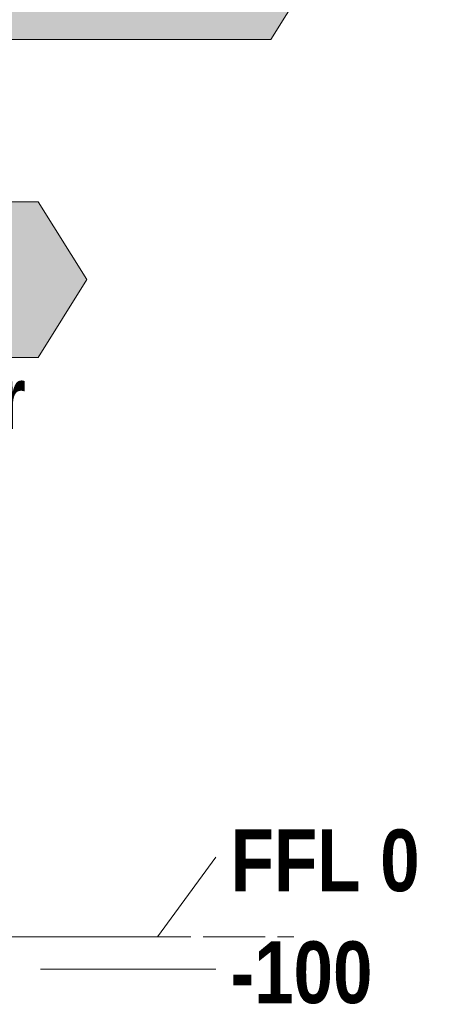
# Model space of a CAD drawing. Header units: millimetres. Extents: x 17 to 413, y 4 to 292.
# Tile 61 of 189: x 269 to 277, y 76 to 96. Entities that reach past the tile are written whole.
import ezdxf
from ezdxf.enums import TextEntityAlignment as Align

# ---------------------------------------------------------------- set-up
doc = ezdxf.new("R2010")
doc.units = ezdxf.units.MM
doc.linetypes.add('DASHED', pattern=[1.524, 1.27, -0.254])
for name, color, linetype in [('FILL-WHITE', 7, 'Continuous'), ('LINE-STEEL', 7, 'Continuous'), ('LINE-STEEL-DASH', 7, 'DASHED'), ('LINE-TEAL_DK', 7, 'Continuous'), ('TEXT-C_9E1A1A', 7, 'Continuous'), ('TEXT-STEEL', 7, 'Continuous')]:
    doc.layers.add(name, color=color, linetype=linetype)
doc.styles.add('OpenSansCondensed-Bold', font='OpenSansCondensed-Bold.ttf')

msp = doc.modelspace()

# ---------------------------------------------------------------- hatches: boundary and pattern name
at = {"layer": 'FILL-WHITE', "true_color": 0xffffff}
h = msp.add_hatch(color=7, dxfattribs=at)
h.dxf.hatch_style = 1
h.paths.add_polyline_path([(259.511, 97.438), (260.511, 99.038), (273.948, 99.038), (274.948, 97.438), (273.948, 95.838), (260.511, 95.838)])
h = msp.add_hatch(color=7, dxfattribs=at)
h.dxf.hatch_style = 1
h.paths.add_polyline_path([(259.34, 90.904), (260.34, 92.504), (269.169, 92.504), (270.169, 90.904), (269.169, 89.304), (260.34, 89.304)])

# ---------------------------------------------------------------- linework, layer by layer
at = {"layer": 'LINE-STEEL', "lineweight": 5}
for p, q in [((271.621, 77.404), (272.821, 79.038)), ((269.221, 77.404), (271.621, 77.404)), ((269.221, 76.738), (271.621, 76.738)), ((271.621, 76.738), (272.821, 76.738))]:
    msp.add_line(p, q, dxfattribs=at)
at = {"layer": 'LINE-STEEL-DASH', "lineweight": 5}
msp.add_line((51.579, 77.404), (274.421, 77.404), dxfattribs=at)
at = {"layer": 'LINE-TEAL_DK', "lineweight": 5}
for points in [[(259.511, 97.438), (260.511, 99.038), (273.948, 99.038), (274.948, 97.438), (273.948, 95.838), (260.511, 95.838)], [(259.34, 90.904), (260.34, 92.504), (269.169, 92.504), (270.169, 90.904), (269.169, 89.304), (260.34, 89.304)]]:
    msp.add_lwpolyline(points, close=True, dxfattribs=at)

# ---------------------------------------------------------------- texts
at = {"layer": 'TEXT-C_9E1A1A', "style": 'OpenSansCondensed-Bold'}
msp.add_text('FF-S44 over', height=1.27, dxfattribs=at).set_placement((264.755, 87.838), align=Align.CENTER)
at = {"layer": 'TEXT-STEEL', "style": 'OpenSansCondensed-Bold'}
for s, p in [('FFL 0', (273.121, 78.338)), ('-100', (273.121, 76.038))]:
    msp.add_text(s, height=1.27, dxfattribs=at).set_placement(p)

doc.saveas('drawing.dxf')
